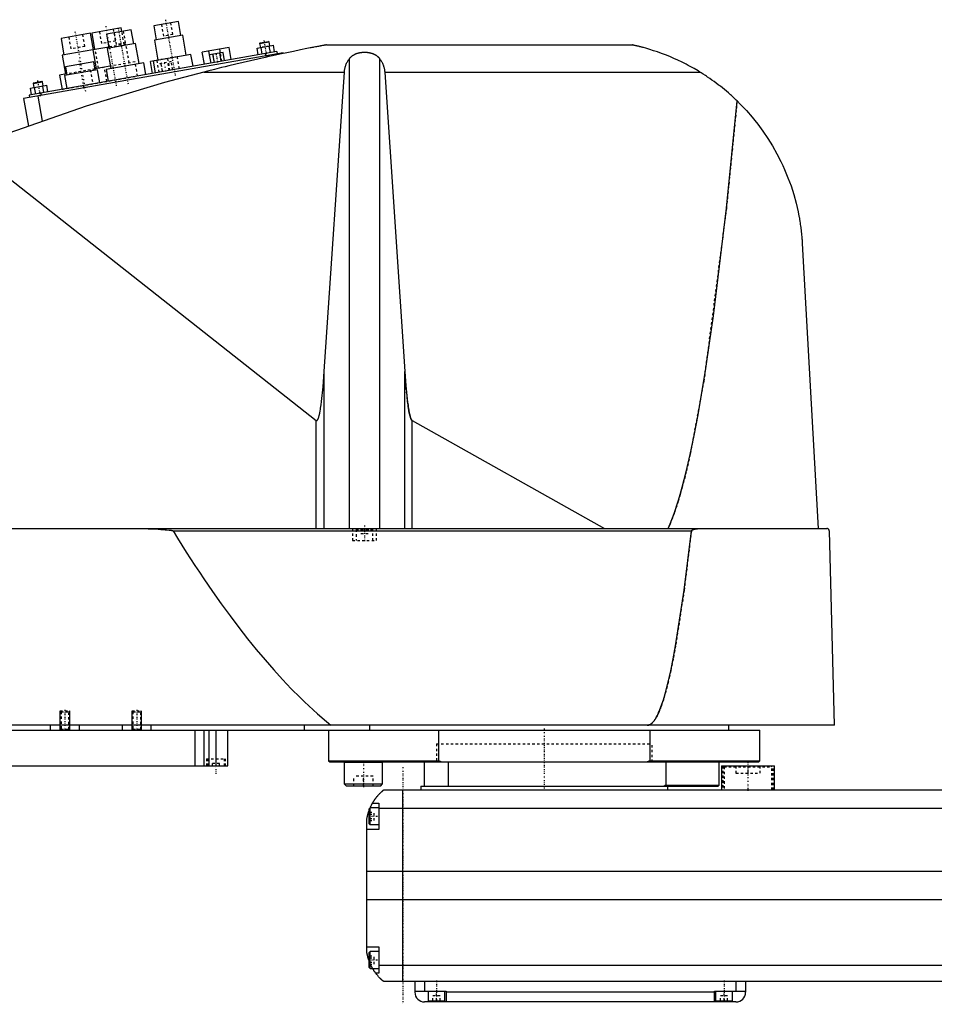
# Model space of a CAD drawing. Extents: x -1056 to 181, y -1 to 896.
# Tile 3 of 4: x -819 to -437, y 371 to 782. Entities that reach past the tile are written whole.
import ezdxf

# ---------------------------------------------------------------- set-up
doc = ezdxf.new("R2010")
doc.units = 0
doc.linetypes.add('CENTER', pattern=[1.5, 0.45, -0.5, 0.05, -0.5])
doc.linetypes.add('DASHED', pattern=[2, 1, -1])
for name, color, linetype in [('AM_0', 7, 'CONTINUOUS'), ('AM_10', 7, 'CONTINUOUS'), ('AM_3', 7, 'DASHED'), ('AM_7', 7, 'CENTER')]:
    doc.layers.add(name, color=color, linetype=linetype)

msp = doc.modelspace()

# ---------------------------------------------------------------- linework, layer by layer
at = {"layer": 'AM_0', "color": 7, "linetype": 'CONTINUOUS'}
for p, q in [((-752.65, 781.29), (-762.99, 779.47)), ((-751.61, 775.39), (-752.65, 781.29)), ((-776.55, 778.6), (-788.86, 776.43)), ((-772.35, 777.82), (-782.69, 776)), ((-776.29, 777.13), (-776.55, 778.6)), ((-771.3, 771.91), (-772.35, 777.82)), ((-762.99, 779.47), (-761.95, 773.56)), ((-789.35, 776.35), (-801.66, 774.18)), ((-801.66, 774.18), (-800.44, 767.28)), ((-788.13, 769.45), (-789.35, 776.35)), ((-788.86, 776.43), (-787.64, 769.54)), ((-782.69, 776), (-781.65, 770.09)), ((-750.87, 775.52), (-762.69, 773.43)), ((-762.69, 773.43), (-761.21, 765.06)), ((-749.39, 767.15), (-750.87, 775.52)), ((-718.79, 772.08), (-714.85, 772.78)), ((-718.58, 772.37), (-715.14, 772.98)), ((-714.85, 772.78), (-715.14, 772.98)), ((-714.54, 771.06), (-714.85, 772.78)), ((-711.6, 768.73), (-815, 750.5)), ((-788.37, 769.41), (-801.18, 767.15)), ((-781.73, 770.58), (-788.38, 769.41)), ((-788.38, 769.41), (-786.99, 761.53)), ((-770.57, 772.04), (-782.38, 769.96)), ((-782.38, 769.96), (-780.91, 761.59)), ((-769.09, 763.67), (-770.57, 772.04)), ((-731.49, 770.4), (-742.71, 768.42)), ((-739.06, 763.89), (-739.95, 768.91)), ((-735.14, 768.14), (-735.42, 769.71)), ((-730.6, 765.38), (-731.49, 770.4)), ((-719.87, 770.12), (-713.05, 771.32)), ((-719.39, 767.36), (-719.87, 770.12)), ((-718.58, 772.37), (-718.79, 772.08)), ((-718.79, 772.08), (-718.48, 770.36)), ((-717.68, 767.66), (-718.17, 770.42)), ((-714.27, 768.26), (-714.75, 771.02)), ((-712.56, 768.56), (-713.05, 771.32)), ((-711.6, 768.73), (-711.42, 767.75)), ((-690.94, 771.5), (-563.33, 771.5)), ((-708.96, 768.18), (-817.29, 749.08)), ((-801.18, 767.15), (-799.79, 759.27)), ((-761.23, 765.16), (-764.38, 764.6)), ((-763.49, 759.58), (-764.38, 764.6)), ((-747.42, 767.49), (-763.18, 764.71)), ((-763.18, 764.71), (-762.31, 759.79)), ((-761.6, 764.99), (-761.61, 765.09)), ((-746.56, 762.57), (-747.42, 767.49)), ((-741.83, 763.4), (-742.71, 768.42)), ((-733.98, 768.34), (-739.67, 767.34)), ((-739.06, 763.89), (-739.67, 767.34)), ((-737.64, 764.14), (-738.24, 767.59)), ((-734.79, 764.64), (-735.4, 768.09)), ((-733.37, 764.89), (-733.98, 768.34)), ((-716.52, 767.86), (-716.35, 766.88)), ((-714.87, 767.14), (-714.78, 766.64)), ((-708.96, 768.18), (-708.91, 767.91)), ((-681.34, 569.6), (-681.34, 765.71)), ((-668.66, 569.6), (-668.66, 765.71)), ((-786.41, 761.13), (-800.2, 758.69)), ((-788, 764.4), (-799.82, 762.32)), ((-799.82, 762.32), (-799.21, 758.87)), ((-787.4, 760.95), (-788, 764.4)), ((-781.08, 762.57), (-787.49, 761.44)), ((-785.46, 755.71), (-786.41, 761.13)), ((-767.12, 764.02), (-782.88, 761.24)), ((-782.88, 761.24), (-782.01, 756.32)), ((-766.25, 759.1), (-767.12, 764.02)), ((-813.12, 755.7), (-809.68, 756.31)), ((-809.39, 756.1), (-809.68, 756.31)), ((-799.31, 759.36), (-802.25, 758.84)), ((-802.25, 758.84), (-801.21, 752.93)), ((-800.2, 758.69), (-799.24, 753.28)), ((-742.03, 760.16), (-683.43, 760.16)), ((-691.83, 635.23), (-683.43, 760.16)), ((-666.57, 760.16), (-535.05, 760.16)), ((-666.57, 760.16), (-658.17, 635.23)), ((-814.41, 753.44), (-807.59, 754.64)), ((-813.93, 750.69), (-814.41, 753.44)), ((-813.33, 755.41), (-809.39, 756.1)), ((-813.12, 755.7), (-813.33, 755.41)), ((-813.33, 755.41), (-813.02, 753.69)), ((-812.22, 750.99), (-812.71, 753.74)), ((-809.08, 754.38), (-809.39, 756.1)), ((-808.81, 751.59), (-809.3, 754.34)), ((-807.1, 751.89), (-807.59, 754.64)), ((-817.29, 749.08), (-815.26, 737.59)), ((-811.38, 750.12), (-809.53, 739.63)), ((-810.08, 751.37), (-809.9, 750.38)), ((-839.33, 728.44), (-695.22, 614.75)), ((-492.34, 688.56), (-485.65, 569.6)), ((-691.83, 569.6), (-691.83, 635.23)), ((-658.17, 569.6), (-658.17, 635.23)), ((-695.22, 569.6), (-695.22, 614.75)), ((-655.15, 614.71), (-574.82, 569.6)), ((-655.15, 569.6), (-655.15, 614.71)), ((-1052.45, 569.6), (-482.05, 569.6)), ((-754.88, 568.63), (-538.61, 568.63)), ((-478.96, 487.5), (-481.05, 568.63)), ((-478.96, 487.5), (-1055.5, 487.5)), ((-1050, 485.5), (-510, 485.5)), ((-806, 485.5), (-806, 487.5)), ((-794, 485.5), (-794, 487.5)), ((-776, 485.5), (-776, 487.5)), ((-764, 485.5), (-764, 487.5)), ((-745.84, 485.5), (-745.84, 470.5)), ((-742, 485.5), (-742, 470.5)), ((-740, 485.5), (-740, 470.5)), ((-737, 485.5), (-737, 470.5)), ((-732, 470.5), (-732, 485.5)), ((-700, 485.5), (-700, 487.5)), ((-690, 485.5), (-690, 472.7)), ((-672.83, 485.5), (-672.83, 487.5)), ((-644.02, 472.7), (-644.02, 485.5)), ((-555.98, 485.5), (-555.98, 472.7)), ((-523, 485.5), (-523, 487.5)), ((-510, 472.7), (-510, 485.5)), ((-690, 472.7), (-689.5, 472.2)), ((-690, 472.7), (-644.02, 472.7)), ((-642.99, 472.2), (-644.02, 472.7)), ((-555.98, 472.7), (-557.01, 472.2)), ((-555.98, 472.7), (-510, 472.7)), ((-510.5, 472.2), (-510, 472.7)), ((-1040, 470.5), (-732, 470.5)), ((-689.5, 472.2), (-510.5, 472.2)), ((-683.35, 472.2), (-683.45, 472.1)), ((-683.45, 472.1), (-683.45, 463)), ((-683.45, 472.1), (-667.45, 472.1)), ((-667.45, 472.1), (-667.55, 472.2)), ((-667.45, 463), (-667.45, 472.1)), ((-650, 462), (-650, 472.2)), ((-640, 462), (-640, 472.2)), ((-549.28, 472.2), (-549.28, 462.5)), ((-527, 462.5), (-527, 472.2)), ((-526, 470.5), (-526, 460.5)), ((-526, 470.5), (-504, 470.5)), ((-504, 460.5), (-504, 470.5)), ((-683.45, 463), (-682.65, 462.2)), ((-683.45, 463), (-667.45, 463)), ((-682.65, 462.2), (-668.25, 462.2)), ((-668.25, 462.2), (-667.45, 463)), ((-667, 460.5), (83, 460.5)), ((-659, 380.5), (-659, 460.5)), ((-651.5, 462), (-651.5, 460.5)), ((-651.5, 462), (-527.5, 462)), ((-549.28, 462.5), (-550, 462)), ((-549.28, 462.5), (-527, 462.5)), ((-548.5, 460.5), (-548.5, 462)), ((-527.5, 462), (-527, 462.5)), ((-672.6, 453), (-673, 452.6)), ((-673, 446.4), (-673, 452.6)), ((-669, 453), (-672.6, 453)), ((-672.6, 446), (-672.6, 453)), ((-671.65, 455), (-669, 455)), ((-669, 455), (-669, 444)), ((85, 452.8), (-669, 452.8)), ((-674, 392.5), (-674, 448.5)), ((-669, 444), (-674, 444)), ((-673, 446.4), (-672.6, 446)), ((-672.6, 446), (-669, 446)), ((90, 426.46), (-674, 426.46)), ((90, 414.6), (-674, 414.6)), ((-674, 395), (-669, 395)), ((-669, 395), (-669, 384)), ((-672.6, 393), (-673, 392.6)), ((-673, 386.4), (-673, 392.6)), ((-669, 393), (-672.6, 393)), ((-672.6, 386), (-672.6, 393)), ((-673, 386.4), (-672.6, 386)), ((85, 387.22), (-669, 387.22)), ((-672.6, 386), (-669, 386)), ((-669, 384), (-670.34, 384)), ((83, 380.5), (-667, 380.5)), ((-654, 380.5), (-654, 376)), ((-650, 380.5), (-650, 376.5)), ((-520, 380.5), (-520, 376.5)), ((-516, 380.5), (-516, 376)), ((-654, 376.5), (-641, 376.5)), ((-648.5, 376.5), (-648.5, 372.5)), ((-641.5, 372.5), (-641.5, 376.5)), ((-641, 376.5), (-641, 372)), ((-529, 376), (-641, 376)), ((-529, 376.5), (-516, 376.5)), ((-529, 372), (-529, 376.5)), ((-528.5, 376.5), (-528.5, 372.5)), ((-521.5, 372.5), (-521.5, 376.5)), ((-520, 372), (-650, 372)), ((-648.5, 372.5), (-641.5, 372.5)), ((-645, 372), (-645, 372.5)), ((-528.5, 372.5), (-521.5, 372.5)), ((-525, 372), (-525, 372.5))]:
    msp.add_line(p, q, dxfattribs=at)
for points in [[(-690.94, 771.5, 0), (-690.94, 771.5, 0), (-690.94, 771.5, 0), (-690.94, 771.5, 0), (-690.95, 771.5, 0), (-690.95, 771.5, 0), (-690.96, 771.49, 0), (-690.98, 771.49, 0), (-691, 771.49, 0), (-691.02, 771.48, 0), (-691.04, 771.48, 0), (-691.05, 771.48, 0), (-691.06, 771.48, 0), (-691.09, 771.47, 0), (-691.12, 771.47, 0), (-691.15, 771.46, 0), (-691.19, 771.45, 0), (-691.22, 771.45, 0), (-691.24, 771.44, 0), (-691.26, 771.44, 0), (-691.3, 771.43, 0), (-691.35, 771.42, 0), (-691.37, 771.42, 0), (-691.39, 771.41, 0), (-691.44, 771.41, 0), (-691.48, 771.4, 0), (-691.51, 771.39, 0), (-691.53, 771.39, 0), (-691.58, 771.38, 0), (-691.64, 771.37, 0), (-691.69, 771.36, 0), (-691.74, 771.35, 0), (-691.8, 771.34, 0), (-691.83, 771.33, 0), (-691.86, 771.33, 0), (-691.91, 771.32, 0), (-691.97, 771.31, 0), (-692.03, 771.29, 0), (-692.08, 771.28, 0), (-692.14, 771.27, 0), (-692.17, 771.27, 0), (-692.2, 771.26, 0), (-692.26, 771.25, 0), (-692.32, 771.24, 0), (-692.53, 771.2, 0), (-692.91, 771.13, 0), (-693.31, 771.05, 0), (-693.52, 771.01, 0), (-693.73, 770.97, 0), (-694.16, 770.89, 0), (-694.6, 770.8, 0), (-695.06, 770.71, 0), (-695.52, 770.63, 0), (-695.99, 770.53, 0), (-696.22, 770.49, 0), (-696.46, 770.44, 0), (-696.93, 770.35, 0), (-697.41, 770.26, 0), (-697.64, 770.21, 0), (-699.05, 769.93, 0), (-701.78, 769.39, 0), (-704.59, 768.81, 0), (-707.47, 768.21, 0), (-710.41, 767.59, 0), (-713.39, 766.95, 0), (-714.9, 766.62, 0), (-716.41, 766.28, 0), (-719.46, 765.6, 0), (-722.52, 764.91, 0), (-725.58, 764.19, 0), (-728.64, 763.47, 0), (-731.68, 762.74, 0), (-733.19, 762.37, 0), (-734.69, 762.01, 0), (-737.67, 761.27, 0), (-740.59, 760.53, 0), (-742.03, 760.16, 0)], [(-535.05, 760.16, 0), (-535.83, 760.64, 0), (-537.44, 761.58, 0), (-539.09, 762.5, 0), (-539.92, 762.95, 0), (-540.77, 763.4, 0), (-542.47, 764.26, 0), (-544.2, 765.08, 0), (-545.93, 765.87, 0), (-547.66, 766.61, 0), (-549.37, 767.3, 0), (-550.23, 767.63, 0), (-551.07, 767.95, 0), (-552.74, 768.54, 0), (-554.36, 769.09, 0), (-555.96, 769.59, 0), (-557.62, 770.08, 0), (-558.6, 770.35, 0), (-558.87, 770.42, 0), (-559.14, 770.5, 0), (-559.28, 770.53, 0), (-559.41, 770.57, 0), (-559.68, 770.64, 0), (-559.94, 770.7, 0), (-560.07, 770.74, 0), (-560.2, 770.77, 0), (-560.46, 770.83, 0), (-560.71, 770.9, 0), (-560.83, 770.93, 0), (-560.95, 770.96, 0), (-561.19, 771.01, 0), (-561.42, 771.07, 0), (-561.65, 771.12, 0), (-561.86, 771.17, 0), (-562.07, 771.22, 0), (-562.18, 771.24, 0), (-562.28, 771.27, 0), (-562.48, 771.31, 0), (-562.67, 771.36, 0), (-562.78, 771.38, 0), (-562.8, 771.39, 0), (-562.83, 771.39, 0), (-562.84, 771.39, 0), (-562.86, 771.4, 0), (-562.89, 771.4, 0), (-562.91, 771.41, 0), (-562.94, 771.41, 0), (-562.96, 771.42, 0), (-562.99, 771.42, 0), (-563, 771.43, 0), (-563.01, 771.43, 0), (-563.03, 771.44, 0), (-563.05, 771.44, 0), (-563.07, 771.44, 0), (-563.1, 771.45, 0), (-563.12, 771.45, 0), (-563.13, 771.46, 0), (-563.13, 771.46, 0), (-563.15, 771.46, 0), (-563.17, 771.47, 0), (-563.18, 771.47, 0), (-563.19, 771.47, 0), (-563.2, 771.47, 0), (-563.22, 771.48, 0), (-563.22, 771.48, 0), (-563.23, 771.48, 0), (-563.24, 771.48, 0), (-563.26, 771.48, 0), (-563.27, 771.49, 0), (-563.28, 771.49, 0), (-563.29, 771.49, 0), (-563.29, 771.49, 0), (-563.3, 771.49, 0), (-563.3, 771.49, 0), (-563.31, 771.5, 0), (-563.32, 771.5, 0), (-563.32, 771.5, 0), (-563.33, 771.5, 0), (-563.33, 771.5, 0), (-563.33, 771.5, 0), (-563.33, 771.5, 0), (-563.33, 771.5, 0), (-563.33, 771.5, 0)], [(-683.43, 760.16, 0), (-683.42, 760.32, 0), (-683.39, 760.65, 0), (-683.34, 760.97, 0), (-683.32, 761.13, 0), (-683.29, 761.3, 0), (-683.22, 761.62, 0), (-683.15, 761.94, 0), (-683.06, 762.26, 0), (-682.97, 762.57, 0), (-682.86, 762.89, 0), (-682.8, 763.04, 0), (-682.74, 763.2, 0), (-682.61, 763.51, 0), (-682.48, 763.81, 0), (-682.33, 764.11, 0), (-682.17, 764.41, 0), (-682, 764.71, 0), (-681.92, 764.86, 0), (-681.83, 765, 0), (-681.64, 765.29, 0), (-681.44, 765.57, 0), (-681.34, 765.71, 0)], [(-681.34, 765.71, 0), (-681.3, 765.76, 0), (-681.23, 765.86, 0), (-681.15, 765.95, 0), (-681.11, 766, 0), (-681.07, 766.05, 0), (-680.99, 766.14, 0), (-680.91, 766.24, 0), (-680.82, 766.33, 0), (-680.73, 766.42, 0), (-680.63, 766.51, 0), (-680.59, 766.56, 0), (-680.54, 766.6, 0), (-680.44, 766.69, 0), (-680.34, 766.77, 0), (-680.24, 766.85, 0), (-680.14, 766.93, 0), (-680.03, 767.01, 0), (-679.98, 767.05, 0), (-679.93, 767.09, 0), (-679.82, 767.16, 0), (-679.71, 767.23, 0), (-679.66, 767.26, 0), (-679.6, 767.3, 0), (-679.49, 767.36, 0), (-679.39, 767.42, 0), (-679.33, 767.45, 0), (-679.28, 767.48, 0), (-679.17, 767.54, 0), (-679.05, 767.59, 0), (-678.94, 767.65, 0), (-678.82, 767.7, 0), (-678.7, 767.75, 0), (-678.64, 767.78, 0), (-678.58, 767.8, 0), (-678.46, 767.85, 0), (-678.33, 767.9, 0), (-678.21, 767.94, 0), (-678.08, 767.99, 0), (-677.95, 768.03, 0), (-677.88, 768.05, 0), (-677.81, 768.07, 0), (-677.68, 768.1, 0), (-677.55, 768.14, 0), (-677.41, 768.17, 0), (-677.28, 768.2, 0), (-677.14, 768.23, 0), (-677.07, 768.25, 0), (-677, 768.26, 0), (-676.86, 768.28, 0), (-676.72, 768.31, 0), (-676.59, 768.33, 0), (-676.45, 768.35, 0), (-676.31, 768.37, 0), (-676.24, 768.37, 0), (-676.17, 768.38, 0), (-676.03, 768.4, 0), (-675.89, 768.41, 0), (-675.75, 768.42, 0), (-675.61, 768.43, 0), (-675.47, 768.43, 0), (-675.41, 768.44, 0), (-675.34, 768.44, 0), (-675.2, 768.44, 0), (-675.07, 768.44, 0), (-675, 768.44, 0), (-674.93, 768.44, 0), (-674.8, 768.44, 0), (-674.66, 768.44, 0), (-674.59, 768.44, 0), (-674.53, 768.43, 0), (-674.39, 768.43, 0), (-674.25, 768.42, 0), (-674.11, 768.41, 0), (-673.97, 768.4, 0), (-673.83, 768.38, 0), (-673.76, 768.37, 0), (-673.69, 768.37, 0), (-673.55, 768.35, 0), (-673.41, 768.33, 0), (-673.28, 768.31, 0), (-673.14, 768.28, 0), (-673, 768.26, 0), (-672.93, 768.25, 0), (-672.86, 768.23, 0), (-672.72, 768.2, 0), (-672.59, 768.17, 0), (-672.45, 768.14, 0), (-672.32, 768.1, 0), (-672.19, 768.07, 0), (-672.12, 768.05, 0), (-672.05, 768.03, 0), (-671.92, 767.99, 0), (-671.79, 767.94, 0), (-671.67, 767.9, 0), (-671.54, 767.85, 0), (-671.42, 767.8, 0), (-671.36, 767.78, 0), (-671.3, 767.75, 0), (-671.18, 767.7, 0), (-671.06, 767.65, 0), (-670.95, 767.59, 0), (-670.83, 767.54, 0), (-670.72, 767.48, 0), (-670.67, 767.45, 0), (-670.61, 767.42, 0), (-670.51, 767.36, 0), (-670.4, 767.3, 0), (-670.34, 767.26, 0), (-670.29, 767.23, 0), (-670.18, 767.16, 0), (-670.07, 767.09, 0), (-670.02, 767.05, 0), (-669.97, 767.01, 0), (-669.86, 766.93, 0), (-669.76, 766.85, 0), (-669.66, 766.77, 0), (-669.56, 766.69, 0), (-669.46, 766.6, 0), (-669.41, 766.56, 0), (-669.37, 766.51, 0), (-669.27, 766.42, 0), (-669.18, 766.33, 0), (-669.09, 766.24, 0), (-669.01, 766.14, 0), (-668.93, 766.05, 0), (-668.89, 766, 0), (-668.85, 765.95, 0), (-668.77, 765.86, 0), (-668.7, 765.76, 0), (-668.66, 765.71, 0)], [(-668.66, 765.71, 0), (-668.56, 765.57, 0), (-668.36, 765.29, 0), (-668.17, 765, 0), (-668.08, 764.86, 0), (-668, 764.71, 0), (-667.83, 764.41, 0), (-667.67, 764.11, 0), (-667.52, 763.81, 0), (-667.39, 763.51, 0), (-667.26, 763.2, 0), (-667.2, 763.04, 0), (-667.14, 762.89, 0), (-667.03, 762.57, 0), (-666.94, 762.26, 0), (-666.85, 761.94, 0), (-666.78, 761.62, 0), (-666.71, 761.3, 0), (-666.68, 761.13, 0), (-666.66, 760.97, 0), (-666.61, 760.65, 0), (-666.58, 760.32, 0), (-666.57, 760.16, 0)], [(-742.03, 760.16, 0), (-758.52, 755.74, 0), (-791.19, 745.86, 0), (-823.4, 734.59, 0), (-839.33, 728.44, 0)], [(-519.53, 748.09, 0), (-519.92, 748.47, 0), (-520.71, 749.22, 0), (-521.52, 749.97, 0), (-521.92, 750.33, 0), (-522.33, 750.7, 0), (-523.15, 751.42, 0), (-523.98, 752.14, 0), (-524.82, 752.84, 0), (-525.67, 753.53, 0), (-526.53, 754.21, 0), (-526.96, 754.55, 0), (-527.39, 754.89, 0), (-528.26, 755.55, 0), (-529.14, 756.2, 0), (-530.03, 756.84, 0), (-530.93, 757.47, 0), (-531.83, 758.08, 0), (-532.28, 758.39, 0), (-532.74, 758.69, 0), (-533.66, 759.29, 0), (-534.58, 759.87, 0), (-535.05, 760.16, 0)], [(-548.33, 569.6, 0), (-547.49, 571.52, 0), (-545.8, 575.91, 0), (-544.12, 581.01, 0), (-543.28, 583.82, 0), (-542.45, 586.82, 0), (-540.78, 593.33, 0), (-539.13, 600.55, 0), (-537.48, 608.47, 0), (-535.84, 617.08, 0), (-534.22, 626.39, 0), (-533.41, 631.3, 0), (-532.61, 636.38, 0), (-531.01, 647.05, 0), (-529.42, 658.39, 0), (-524, 703.31, 0), (-519.53, 748.09, 0)], [(-519.53, 748.09, 0), (-518.22, 746.79, 0), (-515.68, 744.12, 0), (-513.25, 741.34, 0), (-512.07, 739.91, 0), (-510.93, 738.46, 0), (-508.74, 735.49, 0), (-506.67, 732.43, 0), (-504.72, 729.3, 0), (-502.91, 726.09, 0), (-501.24, 722.81, 0), (-500.45, 721.14, 0), (-499.7, 719.46, 0), (-498.3, 716.06, 0), (-497.03, 712.6, 0), (-495.91, 709.08, 0), (-494.93, 705.5, 0), (-494.09, 701.86, 0), (-493.73, 700.01, 0), (-493.67, 699.71, 0), (-493.56, 699.09, 0), (-493.45, 698.46, 0), (-493.4, 698.15, 0), (-493.35, 697.84, 0), (-493.25, 697.21, 0), (-493.16, 696.59, 0), (-493.07, 695.96, 0), (-492.98, 695.33, 0), (-492.9, 694.69, 0), (-492.86, 694.37, 0), (-492.82, 694.06, 0), (-492.75, 693.42, 0), (-492.68, 692.78, 0), (-492.62, 692.13, 0), (-492.56, 691.49, 0), (-492.5, 690.84, 0), (-492.47, 690.52, 0), (-492.45, 690.19, 0), (-492.4, 689.54, 0), (-492.36, 688.89, 0), (-492.34, 688.56, 0)], [(-695.22, 614.75, 0), (-695.21, 614.75, 0), (-695.21, 614.75, 0), (-695.2, 614.74, 0), (-695.2, 614.74, 0), (-695.2, 614.74, 0), (-695.19, 614.73, 0), (-695.19, 614.73, 0), (-695.18, 614.73, 0), (-695.17, 614.72, 0), (-695.17, 614.72, 0), (-695.17, 614.72, 0), (-695.16, 614.71, 0), (-695.16, 614.71, 0), (-695.15, 614.71, 0), (-695.15, 614.71, 0), (-695.14, 614.7, 0), (-695.14, 614.7, 0), (-695.13, 614.7, 0), (-695.13, 614.7, 0), (-695.12, 614.69, 0), (-695.12, 614.69, 0), (-695.12, 614.69, 0), (-695.11, 614.69, 0), (-695.11, 614.69, 0), (-695.1, 614.68, 0), (-695.1, 614.68, 0), (-695.1, 614.68, 0), (-695.09, 614.68, 0), (-695.08, 614.68, 0), (-695.08, 614.68, 0), (-695.07, 614.68, 0), (-695.07, 614.67, 0), (-695.07, 614.67, 0), (-695.06, 614.67, 0), (-695.06, 614.67, 0), (-695.05, 614.67, 0), (-695.05, 614.67, 0), (-695.04, 614.67, 0), (-695.03, 614.67, 0), (-695.03, 614.67, 0), (-695.03, 614.67, 0), (-695.02, 614.67, 0), (-695.02, 614.67, 0), (-695.01, 614.67, 0), (-695.01, 614.67, 0), (-695, 614.67, 0), (-695, 614.67, 0), (-694.99, 614.67, 0), (-694.99, 614.67, 0), (-694.98, 614.67, 0), (-694.98, 614.67, 0), (-694.97, 614.67, 0), (-694.97, 614.67, 0), (-694.96, 614.67, 0), (-694.96, 614.67, 0), (-694.96, 614.67, 0), (-694.95, 614.67, 0), (-694.94, 614.67, 0), (-694.94, 614.67, 0), (-694.93, 614.67, 0), (-694.93, 614.68, 0), (-694.93, 614.68, 0), (-694.92, 614.68, 0), (-694.92, 614.68, 0), (-694.91, 614.68, 0), (-694.91, 614.68, 0), (-694.9, 614.68, 0), (-694.9, 614.68, 0), (-694.9, 614.69, 0), (-694.89, 614.69, 0), (-694.89, 614.69, 0), (-694.88, 614.69, 0), (-694.88, 614.69, 0), (-694.87, 614.7, 0), (-694.87, 614.7, 0), (-694.86, 614.7, 0), (-694.86, 614.7, 0), (-694.85, 614.7, 0), (-694.85, 614.71, 0), (-694.84, 614.71, 0), (-694.84, 614.71, 0), (-694.83, 614.72, 0), (-694.83, 614.72, 0), (-694.83, 614.72, 0), (-694.82, 614.72, 0), (-694.81, 614.73, 0), (-694.81, 614.73, 0), (-694.8, 614.74, 0), (-694.8, 614.74, 0), (-694.79, 614.74, 0), (-694.79, 614.74, 0), (-694.79, 614.75, 0), (-694.78, 614.75, 0), (-694.78, 614.76, 0), (-694.77, 614.76, 0), (-694.76, 614.77, 0), (-694.76, 614.77, 0), (-694.76, 614.77, 0), (-694.75, 614.78, 0), (-694.75, 614.78, 0), (-694.73, 614.8, 0), (-694.71, 614.82, 0), (-694.69, 614.84, 0), (-694.66, 614.88, 0), (-694.63, 614.92, 0), (-694.61, 614.94, 0), (-694.59, 614.97, 0), (-694.56, 615.02, 0), (-694.52, 615.08, 0), (-694.51, 615.11, 0), (-694.49, 615.14, 0), (-694.46, 615.2, 0), (-694.42, 615.27, 0), (-694.39, 615.34, 0), (-694.36, 615.42, 0), (-694.32, 615.5, 0), (-694.31, 615.54, 0), (-694.29, 615.59, 0), (-694.26, 615.67, 0), (-694.22, 615.77, 0), (-694.11, 616.13, 0), (-693.91, 616.86, 0), (-693.71, 617.73, 0), (-693.52, 618.75, 0), (-693.42, 619.32, 0), (-693.32, 619.92, 0), (-693.13, 621.22, 0), (-692.95, 622.66, 0), (-692.32, 628.77, 0), (-691.83, 635.23, 0)], [(-658.17, 635.23, 0), (-657.73, 629.38, 0), (-657.17, 623.69, 0), (-657.01, 622.31, 0), (-656.84, 621.04, 0), (-656.76, 620.44, 0), (-656.67, 619.88, 0), (-656.5, 618.83, 0), (-656.32, 617.9, 0), (-656.15, 617.08, 0), (-655.97, 616.38, 0), (-655.79, 615.8, 0), (-655.7, 615.56, 0), (-655.68, 615.52, 0), (-655.65, 615.44, 0), (-655.62, 615.37, 0), (-655.61, 615.34, 0), (-655.59, 615.31, 0), (-655.56, 615.24, 0), (-655.53, 615.18, 0), (-655.5, 615.13, 0), (-655.47, 615.07, 0), (-655.44, 615.02, 0), (-655.43, 615, 0), (-655.41, 614.98, 0), (-655.38, 614.93, 0), (-655.35, 614.89, 0), (-655.32, 614.85, 0), (-655.29, 614.82, 0), (-655.26, 614.79, 0), (-655.25, 614.78, 0), (-655.23, 614.76, 0), (-655.21, 614.75, 0), (-655.21, 614.74, 0), (-655.2, 614.74, 0), (-655.2, 614.74, 0), (-655.2, 614.74, 0), (-655.19, 614.73, 0), (-655.19, 614.73, 0), (-655.18, 614.73, 0), (-655.18, 614.72, 0), (-655.17, 614.72, 0), (-655.17, 614.72, 0), (-655.17, 614.72, 0), (-655.16, 614.71, 0), (-655.16, 614.71, 0), (-655.15, 614.71, 0)], [(-775.92, 569.6, 0), (-772.51, 569.59, 0), (-765.33, 569.45, 0), (-761.14, 569.3, 0), (-759.97, 569.24, 0), (-758.82, 569.17, 0), (-758.26, 569.13, 0), (-757.7, 569.09, 0), (-756.58, 568.98, 0), (-755.89, 568.9, 0), (-755.7, 568.87, 0), (-755.5, 568.83, 0), (-755.41, 568.82, 0), (-755.31, 568.8, 0), (-755.21, 568.77, 0), (-755.18, 568.76, 0), (-755.15, 568.76, 0), (-755.13, 568.75, 0), (-755.12, 568.75, 0), (-755.09, 568.74, 0), (-755.06, 568.73, 0), (-755.03, 568.72, 0), (-755, 568.71, 0), (-754.97, 568.69, 0), (-754.95, 568.69, 0), (-754.95, 568.68, 0), (-754.94, 568.68, 0), (-754.94, 568.68, 0), (-754.94, 568.68, 0), (-754.94, 568.68, 0), (-754.93, 568.67, 0), (-754.93, 568.67, 0), (-754.92, 568.67, 0), (-754.92, 568.66, 0), (-754.91, 568.66, 0), (-754.91, 568.66, 0), (-754.91, 568.66, 0), (-754.9, 568.66, 0), (-754.9, 568.65, 0), (-754.9, 568.65, 0), (-754.89, 568.65, 0), (-754.89, 568.64, 0), (-754.89, 568.64, 0), (-754.89, 568.64, 0), (-754.88, 568.63, 0), (-754.88, 568.63, 0), (-754.88, 568.63, 0), (-754.88, 568.63, 0), (-754.88, 568.63, 0), (-754.88, 568.63, 0), (-754.88, 568.63, 0), (-754.88, 568.63, 0), (-754.88, 568.63, 0)], [(-754.88, 568.63, 0), (-753.05, 565.65, 0), (-749.4, 559.81, 0), (-745.75, 554.13, 0), (-743.92, 551.36, 0), (-742.09, 548.63, 0), (-738.44, 543.29, 0), (-734.79, 538.12, 0), (-731.13, 533.11, 0), (-727.48, 528.27, 0), (-723.83, 523.6, 0), (-722, 521.32, 0), (-720.17, 519.09, 0), (-716.52, 514.75, 0), (-712.86, 510.57, 0), (-709.21, 506.57, 0), (-705.56, 502.73, 0), (-701.9, 499.05, 0), (-700.07, 497.28, 0), (-698.25, 495.54, 0), (-694.59, 492.2, 0), (-690.94, 489.03, 0), (-689.11, 487.5, 0)], [(-557, 487.5, 0), (-556.99, 487.5, 0), (-556.96, 487.5, 0), (-556.93, 487.5, 0), (-556.91, 487.5, 0), (-556.9, 487.5, 0), (-556.87, 487.5, 0), (-556.84, 487.51, 0), (-556.81, 487.51, 0), (-556.79, 487.51, 0), (-556.76, 487.51, 0), (-556.74, 487.52, 0), (-556.73, 487.52, 0), (-556.7, 487.52, 0), (-556.67, 487.53, 0), (-556.64, 487.53, 0), (-556.61, 487.54, 0), (-556.58, 487.54, 0), (-556.57, 487.54, 0), (-556.56, 487.55, 0), (-556.53, 487.55, 0), (-556.5, 487.56, 0), (-556.48, 487.56, 0), (-556.47, 487.57, 0), (-556.44, 487.57, 0), (-556.41, 487.58, 0), (-556.4, 487.59, 0), (-556.38, 487.59, 0), (-556.36, 487.6, 0), (-556.33, 487.61, 0), (-556.3, 487.62, 0), (-556.27, 487.63, 0), (-556.24, 487.64, 0), (-556.23, 487.64, 0), (-556.21, 487.65, 0), (-556.18, 487.66, 0), (-556.16, 487.67, 0), (-556.05, 487.71, 0), (-555.88, 487.8, 0), (-555.71, 487.89, 0), (-555.54, 488, 0), (-555.45, 488.07, 0), (-555.37, 488.13, 0), (-555.2, 488.27, 0), (-555.02, 488.42, 0), (-554.85, 488.59, 0), (-554.68, 488.77, 0), (-554.51, 488.97, 0), (-554.42, 489.07, 0), (-554.34, 489.18, 0), (-554.16, 489.4, 0), (-553.99, 489.64, 0), (-553.91, 489.76, 0), (-553.82, 489.89, 0), (-553.65, 490.16, 0), (-553.48, 490.44, 0), (-553.39, 490.58, 0), (-553.31, 490.73, 0), (-553.13, 491.04, 0), (-552.96, 491.36, 0), (-552.79, 491.69, 0), (-552.62, 492.04, 0), (-552.45, 492.41, 0), (-552.36, 492.59, 0), (-552.28, 492.78, 0), (-552.11, 493.17, 0), (-551.93, 493.58, 0), (-551.33, 495.11, 0), (-550.31, 498.12, 0), (-549.28, 501.64, 0), (-548.25, 505.66, 0), (-547.74, 507.85, 0), (-547.23, 510.17, 0), (-546.21, 515.19, 0), (-545.19, 520.7, 0), (-541.63, 543.92, 0), (-538.61, 568.63, 0)], [(-538.61, 568.63, 0), (-538.61, 568.63, 0), (-538.61, 568.64, 0), (-538.61, 568.64, 0), (-538.61, 568.65, 0), (-538.61, 568.65, 0), (-538.6, 568.65, 0), (-538.6, 568.66, 0), (-538.6, 568.67, 0), (-538.6, 568.67, 0), (-538.6, 568.68, 0), (-538.6, 568.68, 0), (-538.6, 568.68, 0), (-538.59, 568.69, 0), (-538.59, 568.7, 0), (-538.59, 568.7, 0), (-538.59, 568.71, 0), (-538.58, 568.71, 0), (-538.58, 568.72, 0), (-538.58, 568.72, 0), (-538.58, 568.73, 0), (-538.58, 568.73, 0), (-538.57, 568.73, 0), (-538.57, 568.74, 0), (-538.57, 568.74, 0), (-538.57, 568.75, 0), (-538.56, 568.75, 0), (-538.56, 568.75, 0), (-538.56, 568.76, 0), (-538.55, 568.76, 0), (-538.55, 568.77, 0), (-538.55, 568.77, 0), (-538.54, 568.78, 0), (-538.54, 568.78, 0), (-538.54, 568.78, 0), (-538.54, 568.79, 0), (-538.53, 568.79, 0), (-538.52, 568.81, 0), (-538.49, 568.84, 0), (-538.47, 568.86, 0), (-538.44, 568.88, 0), (-538.42, 568.9, 0), (-538.41, 568.91, 0), (-538.38, 568.93, 0), (-538.35, 568.95, 0), (-538.31, 568.97, 0), (-538.28, 568.99, 0), (-538.25, 569.01, 0), (-538.23, 569.02, 0), (-538.21, 569.03, 0), (-538.18, 569.05, 0), (-538.15, 569.06, 0), (-538.13, 569.07, 0), (-538.11, 569.08, 0), (-538.08, 569.09, 0), (-538.04, 569.11, 0), (-538.03, 569.11, 0), (-538.01, 569.12, 0), (-537.98, 569.13, 0), (-537.94, 569.15, 0), (-537.83, 569.19, 0), (-537.62, 569.26, 0), (-537.41, 569.31, 0), (-537.19, 569.36, 0), (-536.97, 569.41, 0), (-536.85, 569.43, 0), (-536.74, 569.45, 0), (-536.51, 569.48, 0), (-536.29, 569.51, 0), (-536.06, 569.54, 0), (-535.83, 569.56, 0), (-535.61, 569.58, 0), (-535.5, 569.58, 0), (-535.38, 569.59, 0), (-535.17, 569.6, 0), (-534.95, 569.6, 0), (-534.85, 569.6, 0)], [(-481.05, 568.63, 0), (-481.05, 568.63, 0), (-481.05, 568.63, 0), (-481.05, 568.64, 0), (-481.05, 568.64, 0), (-481.05, 568.64, 0), (-481.05, 568.65, 0), (-481.05, 568.66, 0), (-481.05, 568.66, 0), (-481.05, 568.67, 0), (-481.05, 568.67, 0), (-481.05, 568.67, 0), (-481.05, 568.68, 0), (-481.05, 568.68, 0), (-481.05, 568.69, 0), (-481.05, 568.69, 0), (-481.05, 568.7, 0), (-481.06, 568.7, 0), (-481.06, 568.71, 0), (-481.06, 568.71, 0), (-481.06, 568.71, 0), (-481.06, 568.72, 0), (-481.06, 568.72, 0), (-481.06, 568.73, 0), (-481.06, 568.73, 0), (-481.06, 568.74, 0), (-481.06, 568.74, 0), (-481.06, 568.74, 0), (-481.06, 568.75, 0), (-481.06, 568.75, 0), (-481.06, 568.76, 0), (-481.06, 568.76, 0), (-481.06, 568.77, 0), (-481.06, 568.77, 0), (-481.06, 568.77, 0), (-481.07, 568.78, 0), (-481.07, 568.78, 0), (-481.07, 568.8, 0), (-481.08, 568.82, 0), (-481.08, 568.85, 0), (-481.09, 568.87, 0), (-481.09, 568.88, 0), (-481.09, 568.89, 0), (-481.1, 568.92, 0), (-481.11, 568.94, 0), (-481.12, 568.96, 0), (-481.12, 568.98, 0), (-481.13, 569, 0), (-481.14, 569.01, 0), (-481.14, 569.01, 0), (-481.15, 569.03, 0), (-481.16, 569.05, 0), (-481.16, 569.06, 0), (-481.17, 569.07, 0), (-481.17, 569.08, 0), (-481.18, 569.1, 0), (-481.19, 569.1, 0), (-481.19, 569.11, 0), (-481.2, 569.13, 0), (-481.21, 569.14, 0), (-481.24, 569.18, 0), (-481.29, 569.25, 0), (-481.34, 569.31, 0), (-481.4, 569.36, 0), (-481.46, 569.41, 0), (-481.49, 569.43, 0), (-481.52, 569.45, 0), (-481.58, 569.48, 0), (-481.64, 569.51, 0), (-481.71, 569.54, 0), (-481.77, 569.56, 0), (-481.83, 569.58, 0), (-481.86, 569.58, 0), (-481.89, 569.59, 0), (-481.96, 569.6, 0), (-482.02, 569.6, 0), (-482.05, 569.6, 0)], [(-671.65, 455, 0), (-671.62, 455.05, 0), (-671.57, 455.14, 0), (-671.52, 455.23, 0), (-671.49, 455.27, 0), (-671.46, 455.32, 0), (-671.41, 455.41, 0), (-671.35, 455.5, 0), (-671.3, 455.59, 0), (-671.24, 455.68, 0), (-671.19, 455.76, 0), (-671.16, 455.81, 0), (-671.13, 455.85, 0), (-671.07, 455.94, 0), (-671.02, 456.03, 0), (-670.96, 456.11, 0), (-670.9, 456.2, 0), (-670.85, 456.28, 0), (-670.82, 456.33, 0), (-670.79, 456.37, 0), (-670.73, 456.45, 0), (-670.67, 456.53, 0), (-670.64, 456.58, 0), (-670.62, 456.62, 0), (-670.56, 456.7, 0), (-670.5, 456.78, 0), (-670.47, 456.82, 0), (-670.44, 456.86, 0), (-670.38, 456.94, 0), (-670.33, 457.01, 0), (-670.27, 457.09, 0), (-670.21, 457.17, 0), (-670.15, 457.24, 0), (-670.12, 457.28, 0), (-670.1, 457.32, 0), (-670.04, 457.39, 0), (-669.98, 457.46, 0), (-669.92, 457.54, 0), (-669.87, 457.61, 0), (-669.81, 457.68, 0), (-669.78, 457.71, 0), (-669.75, 457.75, 0), (-669.69, 457.82, 0), (-669.64, 457.89, 0), (-669.58, 457.95, 0), (-669.52, 458.02, 0), (-669.47, 458.08, 0), (-669.44, 458.12, 0), (-669.41, 458.15, 0), (-669.36, 458.21, 0), (-669.3, 458.28, 0), (-669.25, 458.34, 0), (-669.19, 458.4, 0), (-669.14, 458.46, 0), (-669.11, 458.49, 0), (-669.08, 458.52, 0), (-669.03, 458.58, 0), (-668.97, 458.64, 0), (-668.92, 458.7, 0), (-668.87, 458.75, 0), (-668.81, 458.81, 0), (-668.79, 458.84, 0), (-668.76, 458.87, 0), (-668.71, 458.92, 0), (-668.66, 458.98, 0), (-668.63, 459, 0), (-668.6, 459.03, 0), (-668.55, 459.08, 0), (-668.5, 459.13, 0), (-668.48, 459.16, 0), (-668.45, 459.18, 0), (-668.4, 459.23, 0), (-668.35, 459.28, 0), (-668.3, 459.33, 0), (-668.25, 459.38, 0), (-668.2, 459.43, 0), (-668.18, 459.45, 0), (-668.16, 459.47, 0), (-668.11, 459.52, 0), (-668.06, 459.56, 0), (-668.02, 459.61, 0), (-667.97, 459.65, 0), (-667.93, 459.69, 0), (-667.9, 459.71, 0), (-667.88, 459.73, 0), (-667.84, 459.77, 0), (-667.8, 459.81, 0), (-667.75, 459.85, 0), (-667.71, 459.88, 0), (-667.67, 459.92, 0), (-667.66, 459.94, 0), (-667.64, 459.95, 0), (-667.6, 459.99, 0), (-667.56, 460.02, 0), (-667.53, 460.05, 0), (-667.49, 460.08, 0), (-667.46, 460.11, 0), (-667.44, 460.13, 0), (-667.43, 460.14, 0), (-667.39, 460.17, 0), (-667.36, 460.19, 0), (-667.34, 460.22, 0), (-667.31, 460.24, 0), (-667.28, 460.27, 0), (-667.27, 460.28, 0), (-667.25, 460.29, 0), (-667.23, 460.31, 0), (-667.21, 460.33, 0), (-667.2, 460.34, 0), (-667.18, 460.35, 0), (-667.16, 460.36, 0), (-667.14, 460.38, 0), (-667.13, 460.39, 0), (-667.13, 460.4, 0), (-667.11, 460.41, 0), (-667.09, 460.42, 0), (-667.08, 460.44, 0), (-667.06, 460.45, 0), (-667.05, 460.46, 0), (-667.05, 460.46, 0), (-667.04, 460.47, 0), (-667.03, 460.47, 0), (-667.02, 460.48, 0), (-667.02, 460.49, 0), (-667.01, 460.49, 0), (-667.01, 460.49, 0), (-667.01, 460.5, 0), (-667, 460.5, 0), (-667, 460.5, 0), (-667, 460.5, 0), (-667, 460.5, 0)], [(-674, 448.5, 0), (-673.98, 448.61, 0), (-673.94, 448.82, 0), (-673.9, 449.03, 0), (-673.88, 449.13, 0), (-673.86, 449.23, 0), (-673.81, 449.44, 0), (-673.77, 449.64, 0), (-673.72, 449.85, 0), (-673.66, 450.05, 0), (-673.61, 450.26, 0), (-673.58, 450.36, 0), (-673.55, 450.46, 0), (-673.49, 450.67, 0), (-673.43, 450.87, 0), (-673.37, 451.08, 0), (-673.31, 451.28, 0), (-673.24, 451.48, 0), (-673.21, 451.57, 0), (-673.17, 451.67, 0), (-673.1, 451.86, 0), (-673.03, 452.05, 0), (-673, 452.14, 0)], [(-672.69, 452.91, 0), (-672.65, 453.01, 0), (-672.56, 453.21, 0), (-672.47, 453.4, 0), (-672.43, 453.49, 0), (-672.39, 453.58, 0), (-672.31, 453.76, 0), (-672.22, 453.92, 0), (-672.14, 454.08, 0), (-672.07, 454.23, 0), (-672, 454.36, 0), (-671.96, 454.43, 0), (-671.93, 454.49, 0), (-671.87, 454.6, 0), (-671.82, 454.7, 0), (-671.77, 454.79, 0), (-671.73, 454.86, 0), (-671.7, 454.91, 0), (-671.68, 454.94, 0), (-671.67, 454.96, 0), (-671.66, 454.98, 0), (-671.65, 455, 0), (-671.65, 455, 0)], [(-673, 388.86, 0), (-673.04, 388.96, 0), (-673.11, 389.16, 0), (-673.18, 389.36, 0), (-673.22, 389.46, 0), (-673.25, 389.56, 0), (-673.32, 389.76, 0), (-673.38, 389.97, 0), (-673.45, 390.18, 0), (-673.51, 390.39, 0), (-673.57, 390.59, 0), (-673.6, 390.7, 0), (-673.63, 390.8, 0), (-673.68, 391.01, 0), (-673.73, 391.22, 0), (-673.78, 391.43, 0), (-673.83, 391.63, 0), (-673.87, 391.83, 0), (-673.89, 391.93, 0), (-673.91, 392.03, 0), (-673.95, 392.22, 0), (-673.98, 392.41, 0), (-674, 392.5, 0)], [(-670.34, 384, 0), (-670.34, 384, 0), (-670.35, 384.02, 0), (-670.37, 384.04, 0), (-670.38, 384.06, 0), (-670.4, 384.08, 0), (-670.44, 384.14, 0), (-670.49, 384.21, 0), (-670.55, 384.29, 0), (-670.62, 384.39, 0), (-670.7, 384.5, 0), (-670.74, 384.56, 0), (-670.78, 384.62, 0), (-670.87, 384.75, 0), (-670.96, 384.89, 0), (-671.06, 385.04, 0), (-671.16, 385.2, 0), (-671.27, 385.36, 0), (-671.32, 385.45, 0), (-671.37, 385.53, 0), (-671.48, 385.71, 0), (-671.59, 385.9, 0), (-671.65, 386, 0)], [(-667, 380.5, 0), (-667, 380.5, 0), (-667.01, 380.51, 0), (-667.02, 380.51, 0), (-667.02, 380.52, 0), (-667.03, 380.52, 0), (-667.03, 380.52, 0), (-667.04, 380.53, 0), (-667.04, 380.54, 0), (-667.05, 380.54, 0), (-667.06, 380.55, 0), (-667.07, 380.56, 0), (-667.07, 380.56, 0), (-667.08, 380.57, 0), (-667.09, 380.57, 0), (-667.1, 380.58, 0), (-667.11, 380.59, 0), (-667.11, 380.59, 0), (-667.13, 380.61, 0), (-667.14, 380.62, 0), (-667.15, 380.62, 0), (-667.16, 380.63, 0), (-667.17, 380.64, 0), (-667.19, 380.66, 0), (-667.21, 380.67, 0), (-667.22, 380.69, 0), (-667.24, 380.7, 0), (-667.25, 380.71, 0), (-667.26, 380.72, 0), (-667.28, 380.74, 0), (-667.3, 380.75, 0), (-667.32, 380.77, 0), (-667.35, 380.79, 0), (-667.37, 380.81, 0), (-667.38, 380.82, 0), (-667.39, 380.83, 0), (-667.42, 380.85, 0), (-667.44, 380.87, 0), (-667.47, 380.9, 0), (-667.49, 380.92, 0), (-667.52, 380.94, 0), (-667.54, 380.96, 0), (-667.55, 380.97, 0), (-667.58, 380.99, 0), (-667.61, 381.02, 0), (-667.64, 381.05, 0), (-667.67, 381.07, 0), (-667.7, 381.1, 0), (-667.71, 381.11, 0), (-667.73, 381.13, 0), (-667.76, 381.16, 0), (-667.79, 381.19, 0), (-667.83, 381.22, 0), (-667.86, 381.25, 0), (-667.89, 381.28, 0), (-667.91, 381.3, 0), (-667.93, 381.31, 0), (-667.96, 381.35, 0), (-668, 381.38, 0), (-668.02, 381.4, 0), (-668.04, 381.41, 0), (-668.07, 381.45, 0), (-668.11, 381.48, 0), (-668.13, 381.5, 0), (-668.15, 381.52, 0), (-668.19, 381.56, 0), (-668.22, 381.59, 0), (-668.26, 381.63, 0), (-668.3, 381.67, 0), (-668.34, 381.71, 0), (-668.36, 381.73, 0), (-668.38, 381.75, 0), (-668.42, 381.79, 0), (-668.46, 381.83, 0), (-668.6, 381.97, 0), (-668.86, 382.23, 0), (-669.11, 382.51, 0), (-669.38, 382.81, 0), (-669.51, 382.97, 0), (-669.65, 383.13, 0), (-669.92, 383.46, 0), (-670.2, 383.82, 0), (-670.34, 384, 0)]]:
    msp.add_polyline3d(points, dxfattribs=at)
for centre, start, end in [((-650, 376), 180, 270), ((-520, 376), 270, 0)]:
    msp.add_arc(centre, 4, start, end, dxfattribs=at)
at = {"layer": 'AM_10', "color": 7, "linetype": 'CONTINUOUS'}
for p, q in [((-802, 485.5), (-802, 493.5)), ((-798, 485.5), (-798, 493.5)), ((-772, 485.5), (-772, 493.5)), ((-768, 485.5), (-768, 493.5))]:
    msp.add_line(p, q, dxfattribs=at)
at = {"layer": 'AM_3', "color": 6, "linetype": 'DASHED'}
for p, q in [((-785.66, 777), (-784.79, 772.07)), ((-778.88, 773.12), (-779.75, 778.04)), ((-775.33, 771.71), (-776.29, 777.13)), ((-774.68, 772.33), (-775.55, 777.26)), ((-759.79, 780.04), (-758.92, 775.11)), ((-754.98, 775.81), (-755.85, 780.73)), ((-798.46, 774.74), (-797.59, 769.82)), ((-791.68, 770.86), (-792.55, 775.78)), ((-778.88, 773.12), (-784.79, 772.07)), ((-779.49, 776.56), (-778.62, 771.64)), ((-754.98, 775.81), (-758.92, 775.11)), ((-791.68, 770.86), (-797.59, 769.82)), ((-787.39, 769.58), (-788.37, 769.41)), ((-786, 761.71), (-787.39, 769.58)), ((-774.59, 771.84), (-781.73, 770.58)), ((-774.68, 772.33), (-778.62, 771.64)), ((-773.2, 763.96), (-774.59, 771.84)), ((-714.75, 771.02), (-718.48, 770.36)), ((-760.73, 760.07), (-761.6, 764.99)), ((-755.65, 764.52), (-761.33, 763.52)), ((-753.15, 766.58), (-761.23, 765.16)), ((-756.2, 760.87), (-757.08, 765.89)), ((-755.04, 761.07), (-755.65, 764.52)), ((-752.27, 761.56), (-753.15, 766.58)), ((-738.35, 767.57), (-737.74, 764.12)), ((-734.69, 764.66), (-735.3, 768.11)), ((-734.53, 764.69), (-735.14, 768.14)), ((-783.54, 762.14), (-799.31, 759.36)), ((-787.49, 761.44), (-789.45, 761.1)), ((-789.45, 761.1), (-788.41, 755.19)), ((-782.5, 756.23), (-783.54, 762.14)), ((-770.74, 764.4), (-781.08, 762.57)), ((-769.7, 758.49), (-770.74, 764.4)), ((-760.72, 760.07), (-761.33, 763.52)), ((-760.02, 763.75), (-759.41, 760.3)), ((-759.3, 760.32), (-759.91, 763.77)), ((-756.46, 760.82), (-757.07, 764.27)), ((-756.35, 760.84), (-756.96, 764.29)), ((-801.21, 752.93), (-769.7, 758.49)), ((-815, 750.5), (-814.83, 749.52)), ((-680, 569.6), (-680, 564.6)), ((-678.1, 569.6), (-678.5, 569.2)), ((-678.5, 569.2), (-678.5, 564.6)), ((-678.5, 569.2), (-671.5, 569.2)), ((-676.5, 569.6), (-676.5, 567.6)), ((-676.5, 567.6), (-673.5, 567.6)), ((-675, 569.6), (-675, 567.6)), ((-673.5, 569.6), (-673.5, 567.6)), ((-671.5, 569.2), (-671.9, 569.6)), ((-671.5, 564.6), (-671.5, 569.2)), ((-670, 564.6), (-670, 569.6)), ((-680, 564.6), (-670, 564.6)), ((-802, 493.5), (-801.62, 493.12)), ((-802, 493.5), (-798, 493.5)), ((-798.38, 493.12), (-798, 493.5)), ((-772, 493.5), (-771.62, 493.12)), ((-772, 493.5), (-768, 493.5)), ((-768.38, 493.12), (-768, 493.5)), ((-801.62, 493.12), (-801.62, 485.88)), ((-801.62, 493.12), (-798.38, 493.12)), ((-798.38, 485.88), (-798.38, 493.12)), ((-771.62, 493.12), (-771.62, 485.88)), ((-771.62, 493.12), (-768.38, 493.12)), ((-768.38, 485.88), (-768.38, 493.12)), ((-801.62, 485.88), (-802, 485.5)), ((-801.62, 485.88), (-798.38, 485.88)), ((-798, 485.5), (-798.38, 485.88)), ((-771.62, 485.88), (-772, 485.5)), ((-771.62, 485.88), (-768.38, 485.88)), ((-768, 485.5), (-768.38, 485.88)), ((-645, 479.7), (-645, 472.2)), ((-645, 479.7), (-645, 472.2)), ((-645, 479.7), (-555, 479.7)), ((-555, 472.2), (-555, 479.7)), ((-555, 472.2), (-555, 479.7)), ((-741, 473.5), (-741, 470.5)), ((-741, 473.5), (-733, 473.5)), ((-740.5, 473.5), (-740.5, 470.5)), ((-733.5, 470.5), (-733.5, 473.5)), ((-733, 470.5), (-733, 473.5)), ((-735.5, 471.5), (-738.5, 471.5)), ((-738.5, 470.5), (-738.5, 471.5)), ((-735.5, 470.5), (-735.5, 471.5)), ((-667.61, 472.1), (-667.45, 472.1)), ((-525.5, 470.5), (-525.5, 460.5)), ((-524.6, 470.5), (-525, 470.1)), ((-525, 470.1), (-525, 460.5)), ((-525, 470.1), (-505, 470.1)), ((-520, 470.5), (-520, 467.5)), ((-515, 470.5), (-515, 467.5)), ((-510, 470.5), (-510, 467.5)), ((-505, 470.1), (-505.4, 470.5)), ((-505, 460.5), (-505, 470.1)), ((-504.5, 460.5), (-504.5, 470.5)), ((-679.45, 462.2), (-679.45, 466.2)), ((-671.45, 466.2), (-679.45, 466.2)), ((-675.45, 462.2), (-675.45, 466.2)), ((-671.45, 462.2), (-671.45, 466.2)), ((-520, 467.5), (-510, 467.5)), ((-667.61, 463), (-667.45, 463)), ((-673, 451.23), (-671, 451.23)), ((-673, 450.37), (-671, 450.37)), ((-673, 448.63), (-671, 448.63)), ((-671, 447.77), (-671, 451.23)), ((-673, 447.77), (-671, 447.77)), ((-673, 391.23), (-671, 391.23)), ((-671, 387.77), (-671, 391.23)), ((-673, 390.37), (-671, 390.37)), ((-673, 388.63), (-671, 388.63)), ((-673, 387.77), (-671, 387.77)), ((-646.5, 372.5), (-646.5, 374.5)), ((-643.5, 374.5), (-646.5, 374.5)), ((-645, 372.5), (-645, 376.5)), ((-643.5, 372.5), (-643.5, 374.5)), ((-526.5, 372.5), (-526.5, 374.5)), ((-523.5, 374.5), (-526.5, 374.5)), ((-525, 372.5), (-525, 376.5)), ((-523.5, 372.5), (-523.5, 374.5))]:
    msp.add_line(p, q, dxfattribs=at)
for points in [[(-519.53, 748.09, 0), (-524, 703.31, 0), (-533.41, 631.3, 0), (-539.13, 600.55, 0), (-540.78, 593.33, 0), (-542.45, 586.82, 0), (-543.28, 583.82, 0), (-544.12, 581.01, 0), (-545.8, 575.91, 0), (-547.49, 571.52, 0), (-548.33, 569.6, 0)], [(-655.15, 614.71, 0), (-655.16, 614.71, 0), (-655.16, 614.71, 0), (-655.17, 614.72, 0), (-655.17, 614.72, 0), (-655.17, 614.72, 0), (-655.18, 614.72, 0), (-655.18, 614.73, 0), (-655.19, 614.73, 0), (-655.19, 614.73, 0), (-655.2, 614.74, 0), (-655.2, 614.74, 0), (-655.2, 614.74, 0), (-655.21, 614.74, 0), (-655.21, 614.75, 0), (-655.23, 614.76, 0), (-655.25, 614.78, 0), (-655.26, 614.79, 0), (-655.29, 614.82, 0), (-655.32, 614.85, 0), (-655.35, 614.89, 0), (-655.38, 614.93, 0), (-655.41, 614.98, 0), (-655.43, 615, 0), (-655.44, 615.02, 0), (-655.47, 615.07, 0), (-655.5, 615.13, 0), (-655.53, 615.18, 0), (-655.56, 615.24, 0), (-655.59, 615.31, 0), (-655.61, 615.34, 0), (-655.62, 615.37, 0), (-655.65, 615.44, 0), (-655.68, 615.52, 0), (-655.7, 615.56, 0), (-655.71, 615.6, 0), (-655.74, 615.68, 0), (-655.77, 615.76, 0), (-655.79, 615.8, 0), (-655.8, 615.85, 0), (-655.83, 615.94, 0), (-655.86, 616.03, 0), (-655.97, 616.38, 0), (-656.15, 617.08, 0), (-656.32, 617.9, 0), (-656.5, 618.83, 0), (-656.67, 619.88, 0), (-656.76, 620.44, 0), (-656.84, 621.04, 0), (-657.01, 622.31, 0), (-657.17, 623.69, 0), (-657.73, 629.38, 0), (-658.17, 635.23, 0)], [(-538.61, 568.63, 0), (-541.63, 543.92, 0), (-545.19, 520.7, 0), (-546.21, 515.19, 0), (-547.23, 510.17, 0), (-547.74, 507.85, 0), (-548.25, 505.66, 0), (-549.28, 501.64, 0), (-550.31, 498.12, 0), (-551.33, 495.11, 0), (-551.93, 493.58, 0), (-552.11, 493.17, 0), (-552.28, 492.78, 0), (-552.36, 492.59, 0), (-552.45, 492.41, 0), (-552.62, 492.04, 0), (-552.79, 491.69, 0), (-552.96, 491.36, 0), (-553.13, 491.04, 0), (-553.31, 490.73, 0), (-553.39, 490.58, 0), (-553.48, 490.44, 0), (-553.65, 490.16, 0), (-553.82, 489.89, 0), (-553.91, 489.76, 0), (-553.99, 489.64, 0), (-554.16, 489.4, 0), (-554.34, 489.18, 0), (-554.42, 489.07, 0), (-554.51, 488.97, 0), (-554.68, 488.77, 0), (-554.85, 488.59, 0), (-555.02, 488.42, 0), (-555.2, 488.27, 0), (-555.37, 488.13, 0), (-555.45, 488.07, 0), (-555.54, 488, 0), (-555.71, 487.89, 0), (-555.88, 487.8, 0), (-556.05, 487.71, 0), (-556.16, 487.67, 0), (-556.18, 487.66, 0), (-556.21, 487.65, 0), (-556.23, 487.64, 0), (-556.24, 487.64, 0), (-556.27, 487.63, 0), (-556.3, 487.62, 0), (-556.33, 487.61, 0), (-556.36, 487.6, 0), (-556.38, 487.59, 0), (-556.4, 487.59, 0), (-556.41, 487.58, 0), (-556.44, 487.57, 0), (-556.47, 487.57, 0), (-556.48, 487.56, 0), (-556.5, 487.56, 0), (-556.53, 487.55, 0), (-556.56, 487.55, 0), (-556.57, 487.54, 0), (-556.58, 487.54, 0), (-556.61, 487.54, 0), (-556.64, 487.53, 0), (-556.67, 487.53, 0), (-556.7, 487.52, 0), (-556.73, 487.52, 0), (-556.74, 487.52, 0), (-556.76, 487.51, 0), (-556.79, 487.51, 0), (-556.81, 487.51, 0), (-556.84, 487.51, 0), (-556.87, 487.5, 0), (-556.9, 487.5, 0), (-556.91, 487.5, 0), (-556.93, 487.5, 0), (-556.96, 487.5, 0), (-556.99, 487.5, 0), (-557, 487.5, 0)], [(-673, 452.14, 0), (-672.95, 452.28, 0), (-672.84, 452.54, 0), (-672.74, 452.79, 0), (-672.69, 452.91, 0)], [(-671.65, 386, 0), (-671.69, 386.07, 0), (-671.76, 386.2, 0), (-671.84, 386.34, 0), (-671.88, 386.41, 0), (-671.92, 386.49, 0), (-672, 386.63, 0), (-672.08, 386.78, 0), (-672.15, 386.94, 0), (-672.23, 387.09, 0), (-672.31, 387.25, 0), (-672.35, 387.33, 0), (-672.39, 387.41, 0), (-672.46, 387.58, 0), (-672.54, 387.74, 0), (-672.61, 387.91, 0), (-672.69, 388.08, 0), (-672.76, 388.25, 0), (-672.8, 388.34, 0), (-672.83, 388.43, 0), (-672.9, 388.6, 0), (-672.97, 388.77, 0), (-673, 388.86, 0)]]:
    msp.add_polyline3d(points, dxfattribs=at)
at = {"layer": 'AM_7', "color": 4, "linetype": 'CENTER'}
for p, q in [((-758.11, 782.02), (-754, 758.74)), ((-795.82, 777.06), (-791.37, 751.8)), ((-783.02, 779.32), (-778.56, 754.05)), ((-777.81, 778.55), (-773.7, 755.27)), ((-716.96, 773.27), (-715.81, 766.72)), ((-794.2, 764.99), (-792.04, 752.74)), ((-736.18, 764.22), (-736.85, 768.01)), ((-757.85, 760.4), (-758.52, 764.19)), ((-811.51, 756.59), (-810.35, 750.04)), ((-675, 570.9), (-675, 564.3)), ((-800, 493.9), (-800, 485.1)), ((-770, 493.9), (-770, 485.1)), ((-600, 486.17), (-600, 471.54)), ((-600, 480.07), (-600, 459.92)), ((-737, 473.8), (-737, 467.2)), ((-675.45, 472.7), (-675.45, 461.7)), ((-659, 470), (-659, 371)), ((-515, 472.05), (-515, 459.95)), ((-673.2, 449.5), (-668.8, 449.5)), ((-673.2, 389.5), (-668.8, 389.5)), ((-645, 380.9), (-645, 372.1)), ((-525, 380.9), (-525, 372.1))]:
    msp.add_line(p, q, dxfattribs=at)

doc.saveas('drawing.dxf')
